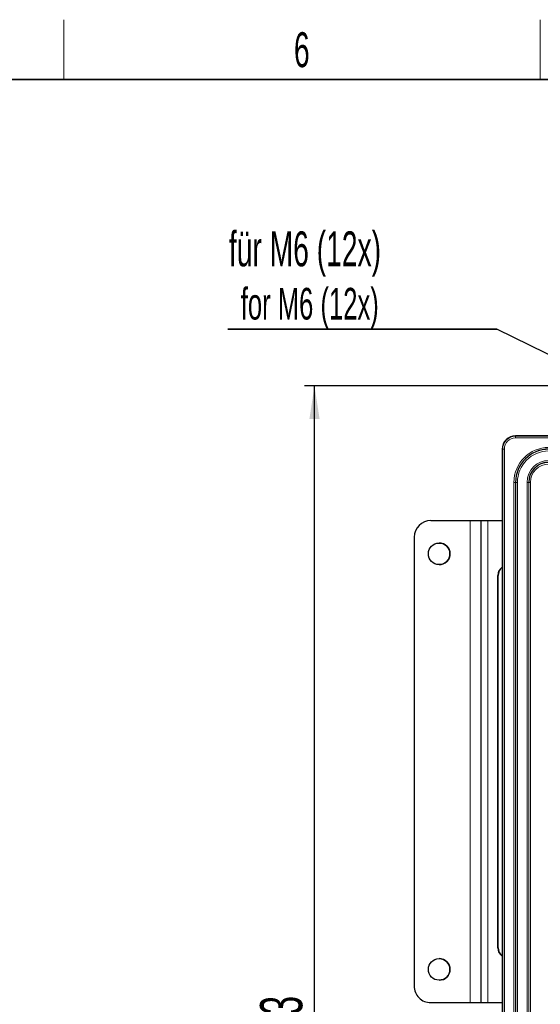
# Paper-space layout 'Blatt3' of a CAD drawing. Header units: millimetres. Extents: x 5 to 418, y 2 to 292.
# Tile 49 of 50: x 260 to 313, y 190 to 288. Entities that reach past the tile are written whole.
import ezdxf

# ---------------------------------------------------------------- set-up
doc = ezdxf.new("R2010")
doc.units = ezdxf.units.MM
doc.layers.add('SLD-0', color=7, linetype='Continuous')
doc.styles.add('SLDTEXTSTYLE0', font='TXT', dxfattribs={"width": 0.605})
doc.dimstyles.new('SLDDIMSTYLE0', dxfattribs={"dimtxt": 4.10931, "dimasz": 3.302, "dimexe": 0, "dimexo": 0.0625, "dimgap": 1.027327, "dimtad": 1, "dimlfac": 3, "dimrnd": 1e-09, "dimzin": 12, "dimdsep": 46, "dimtxsty": 'SLDTEXTSTYLE0', "dimsah": 1, "dimcen": 0.09, "dimadec": 0, "dimazin": 3, "dimtfac": 1, "dimtofl": 0, "dimtmove": 0, "dimatfit": 3, "dimfxl": 1, "dimfrac": 2, "dimtolj": 1, "dimtzin": 12, "dimarcsym": 0})

# ---------------------------------------------------------------- blocks, each defined once
blk = doc.blocks.new('_D_19')
at = {"layer": 'SLD-0', "color": 7}
for p, q in [((322.708, 251.782), (288.875, 251.782)), ((289.875, 127.448), (289.875, 251.782)), ((317.708, 127.448), (288.875, 127.448))]:
    blk.add_line(p, q, dxfattribs=at)
for points in [[(289.875, 251.782), (289.367, 248.48), (290.383, 248.48)], [(289.875, 127.448), (290.383, 130.75), (289.367, 130.75)]]:
    blk.add_solid(points, dxfattribs=at)
at = {"layer": 'SLD-0', "color": 7, "insert": (284.418, 184.911), "char_height": 4.2333, "attachment_point": 1, "rotation": 90, "style": 'SLDTEXTSTYLE0'}
blk.add_mtext('373', dxfattribs=at)
blk = doc.blocks.new('SW_NOTE_0_57')
at = {"layer": 'SLD-0', "color": 0}
for p, q in [((-0.095, -5.307), (26.883, -5.307)), ((26.883, -5.307), (-0.095, -5.307)), ((-0.095, -5.307), (26.883, -5.307)), ((26.883, -5.307), (-0.095, -5.307)), ((-0.095, -5.307), (26.883, -5.307)), ((26.883, -5.307), (-0.095, -5.307))]:
    blk.add_line(p, q, dxfattribs=at)
at = {"layer": 'SLD-0', "color": 0, "attachment_point": 1, "style": 'SLDTEXTSTYLE0'}
for s, insert, char_height in [('für M6 (12x)', (0, 4.512), 3.5), ('for M6 (12x)', (1.191, -1.153), 3.175)]:
    blk.add_mtext(s, dxfattribs=dict(at, insert=insert, char_height=char_height))

psp = doc.layouts.new('Blatt3')

# ---------------------------------------------------------------- linework, layer by layer
at = {"color": 7, "linetype": 'Continuous', "lineweight": 18}
for p, q in [((310.0418, 246.7815), (310.0418, 246.7816)), ((310.0418, 246.7815), (310.0418, 246.7408)), ((310.0418, 246.7408), (310.0418, 246.5742)), ((310.0418, 246.7408), (319.3751, 246.7408)), ((319.3751, 246.5742), (310.0418, 246.5742)), ((308.7492, 245.4483), (308.7085, 245.4483)), ((308.7085, 245.4483), (308.7085, 245.4483)), ((308.7492, 245.4483), (308.9159, 245.4483)), ((308.7492, 134.7816), (308.7492, 245.4483)), ((308.9159, 245.4483), (308.9159, 134.7816)), ((309.878, 138.1149), (309.878, 242.1149)), ((309.878, 242.1149), (310.0447, 242.1149)), ((310.0447, 242.1149), (310.0447, 138.1149)), ((310.0593, 242.1149), (310.0447, 242.1149)), ((310.0593, 138.1149), (310.0593, 242.1149)), ((310.2259, 242.1149), (310.0593, 242.1149)), ((310.2259, 242.1149), (310.2259, 138.1149)), ((311.3576, 242.1149), (311.191, 242.1149)), ((311.191, 138.1149), (311.191, 242.1149)), ((311.3576, 242.1149), (311.3576, 138.1149)), ((311.3576, 242.1149), (311.3723, 242.1149)), ((311.3723, 138.1149), (311.3723, 242.1149)), ((311.5389, 242.1149), (311.3723, 242.1149)), ((311.5389, 242.1149), (311.5389, 138.1149)), ((305.4754, 238.2815), (305.4754, 189.9482)), ((307.2604, 238.2815), (307.2604, 189.9482)), ((299.8754, 236.6149), (299.8753, 236.6149)), ((308.2885, 232.7815), (308.2574, 232.7815)), ((308.2574, 195.4482), (308.2885, 195.4482)), ((299.8753, 191.6149), (299.8754, 191.6149))]:
    psp.add_line(p, q, dxfattribs=at)
at = {"color": 7, "linetype": 'Continuous', "lineweight": 25}
for p, q in [((319.3751, 246.7815), (310.0418, 246.7815)), ((308.7085, 245.4483), (308.7085, 134.7816)), ((301.542, 238.2815), (305.4754, 238.2815)), ((301.542, 238.2815), (301.542, 238.2815)), ((305.4754, 238.2815), (306.5419, 238.2815)), ((306.5419, 238.2815), (306.5419, 189.9482)), ((306.5419, 238.2815), (307.2604, 238.2815)), ((307.2604, 238.2815), (308.7085, 238.2815)), ((299.8753, 236.6149), (299.8753, 191.6149)), ((299.8754, 236.6149), (299.8754, 191.6149)), ((308.2574, 195.4482), (308.2574, 232.7815)), ((308.2885, 195.4482), (308.2885, 232.7815)), ((301.542, 189.9482), (305.4754, 189.9482)), ((301.542, 189.9482), (301.542, 189.9482)), ((305.4754, 189.9482), (306.5419, 189.9482)), ((306.5419, 189.9482), (307.2604, 189.9482)), ((307.2604, 189.9482), (308.7085, 189.9482))]:
    psp.add_line(p, q, dxfattribs=at)
for centre in [(302.3754, 234.9482), (302.3754, 193.2815)]:
    psp.add_circle(centre, 1.0833, dxfattribs=at)
for centre, radius, start, end in [((310.0418, 245.4483), 1.3333, 90, 180), ((313.3751, 242.1149), 3.3305, 90, 180), ((313.3751, 242.1149), 2.0175, 90, 180), ((301.542, 236.6149), 1.6667, 90, 179.987916), ((301.542, 236.6149), 1.6667, 90, 179.987916), ((302.3753, 234.9482), 1.0833, 0.012084, 90), ((302.3753, 234.9482), 1.0833, 270, 0.012084), ((309.2579, 232.7822), 1.0005, 123.304698, 180.035993), ((309.2894, 232.782), 1.0009, 125.477679, 180.024793), ((309.2579, 195.4476), 1.0005, 179.963991, 236.714434), ((309.2893, 195.4477), 1.0008, 179.970899, 234.554705), ((302.3753, 193.2815), 1.0833, 270, 90), ((301.542, 191.6149), 1.6667, 179.987916, 270), ((301.542, 191.6149), 1.6667, 179.987916, 270)]:
    psp.add_arc(centre, radius, start, end, dxfattribs=at)
at = {"color": 7, "linetype": 'Continuous', "lineweight": 18}
for centre, radius in [((310.0418, 245.4483), 1.2926), ((310.0418, 245.4483), 1.1259), ((313.3751, 242.1149), 3.4971), ((313.3751, 242.1149), 3.3158), ((313.3751, 242.1149), 3.1492), ((313.3751, 242.1149), 2.1841), ((313.3751, 242.1149), 2.0029), ((313.3751, 242.1149), 1.8362)]:
    psp.add_arc(centre, radius, 90, 180, dxfattribs=at)
at = {"layer": 'SLD-0', "lineweight": 18}
for p, q in [((264.75, 282.5), (264.75, 288.5)), ((312.5, 282.5), (312.5, 288.5))]:
    psp.add_line(p, q, dxfattribs=at)
at = {"layer": 'SLD-0', "lineweight": 35}
psp.add_line((408, 282.5), (26, 282.5), dxfattribs=at)
at = {"layer": 'SLD-0', "color": 7}
psp.add_line((323.0188, 250.1666), (308.1712, 257.4578), dxfattribs=at)

# ---------------------------------------------------------------- block references
psp.add_blockref('SW_NOTE_0_57', (281.2879, 262.7647), dxfattribs=at)

# ---------------------------------------------------------------- texts
at = {"layer": 'SLD-0', "insert": (288.6027, 287.243), "char_height": 3.5, "attachment_point": 2, "style": 'SLDTEXTSTYLE0'}
psp.add_mtext('6', dxfattribs=at)

# ---------------------------------------------------------------- dimensions: what is measured, and where the dimension line sits
at = {"layer": 'SLD-0', "color": 7}
dim = psp.add_linear_dim(base=(289.8751, 251.7815), p1=(317.7085, 127.4483), p2=(322.7085, 251.7815), angle=90, dimstyle='SLDDIMSTYLE0', dxfattribs=at)
dim.commit()
dim.dimension.update_dxf_attribs({"geometry": '_D_19', "text_midpoint": (289.8751, 189.6149), "dimtype": 160})

doc.saveas('drawing.dxf')
